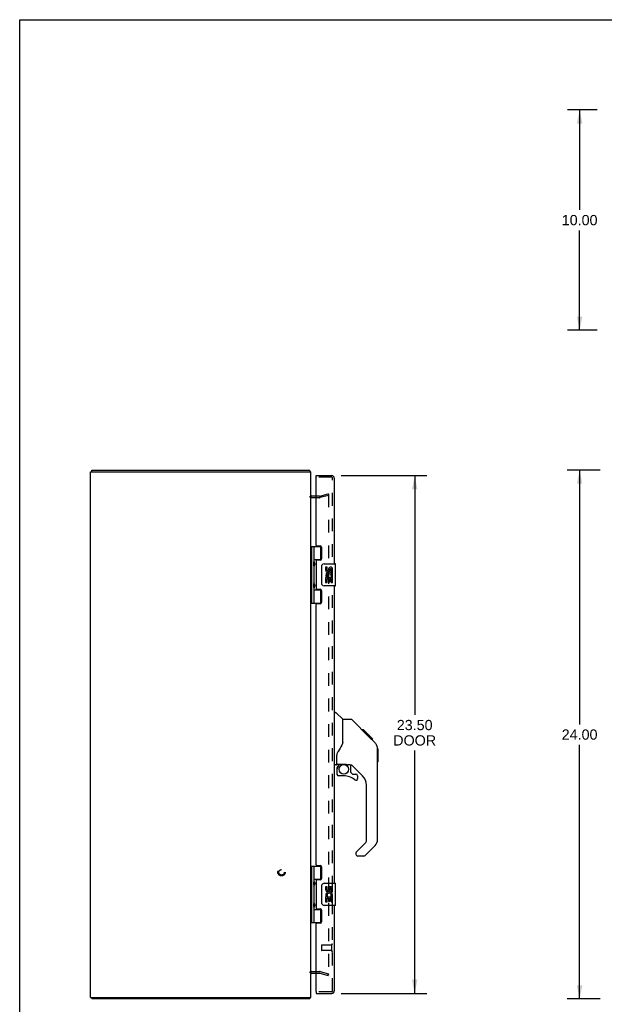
# Model space of a CAD drawing. Header units: inches. Extents: x 0 to 105, y 0 to 68.
# Tile 2 of 6: x 0 to 27, y 23 to 68. Entities that reach past the tile are written whole.
import ezdxf

# ---------------------------------------------------------------- set-up
doc = ezdxf.new("R2010")
doc.units = ezdxf.units.IN
doc.header["$LTSCALE"] = 5.794366
doc.header["$MEASUREMENT"] = 0
doc.linetypes.add('HIDDEN', pattern=[0.2, 0.1, -0.1])
doc.layers.get('0').update_dxf_attribs({"linetype": 'CONTINUOUS'})
for name, color, linetype in [('DEFAULT_2', 8, 'HIDDEN'), ('DIMENSIONS', 7, 'CONTINUOUS'), ('DOOR_ASSEMBLY', 7, 'CONTINUOUS')]:
    doc.layers.add(name, color=color, linetype=linetype)
doc.styles.get("Standard").update_dxf_attribs({"font": 'arial.ttf'})
doc.dimstyles.new('DIMSTYLE_1', dxfattribs={"dimtxt": 0.464789, "dimasz": 0.619718, "dimexe": 0.09, "dimexo": 0.07, "dimgap": 0.0375, "dimtad": 0, "dimtih": 1, "dimtoh": 1, "dimzin": 4, "dimdsep": 46, "dimtxsty": 'Standard', "dimblk": '_FILLED', "dimblk1": '_FILLED', "dimblk2": '_FILLED', "dimcen": 0.09, "dimadec": 3, "dimazin": 1, "dimtfac": 1, "dimtdec": 3, "dimtofl": 0, "dimtmove": 0, "dimatfit": 3, "dimldrblk": '_FILLED', "dimfxl": 0, "dimtolj": 1, "dimtzin": 4, "dimarcsym": 0})

# ---------------------------------------------------------------- blocks, each defined once
blk = doc.blocks.new('_FILLED')
at = {"color": 0, "linetype": 'ByBlock'}
blk.add_solid([(0, 0), (-1, 0.2), (-1, -0.2)], dxfattribs=at)
blk = doc.blocks.new('*D2')
at = {"layer": 'DIMENSIONS', "color": 2, "linetype": 'Continuous'}
for p, q in [((26.359, 47.728), (24.86, 47.728)), ((25.418, 47.728), (25.418, 36.192)), ((25.418, 23.728), (25.418, 35.263)), ((26.359, 23.728), (24.86, 23.728))]:
    blk.add_line(p, q, dxfattribs=at)
at = {"layer": 'DIMENSIONS', "color": 2, "linetype": 'Continuous', "xscale": 0.6197183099, "yscale": 0.6197183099, "zscale": 0.6197183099}
for p, rotation in [((25.418, 47.728), 90), ((25.418, 23.728), 270)]:
    blk.add_blockref('_FILLED', p, dxfattribs=dict(at, rotation=rotation))
at = {"layer": 'DIMENSIONS', "color": 2, "linetype": 'Continuous', "insert": (25.418, 35.96), "char_height": 0.4648, "width": 1.62417, "attachment_point": 2, "line_spacing_factor": 0.9}
blk.add_mtext('24.00', dxfattribs=at)
blk = doc.blocks.new('*D3')
at = {"layer": 'DIMENSIONS', "color": 2, "linetype": 'Continuous'}
for p, q in [((26.216, 64.075), (24.862, 64.075)), ((25.419, 64.075), (25.419, 59.539)), ((25.419, 54.075), (25.419, 58.61)), ((26.216, 54.075), (24.862, 54.075))]:
    blk.add_line(p, q, dxfattribs=at)
at = {"layer": 'DIMENSIONS', "color": 2, "linetype": 'Continuous', "xscale": 0.6197183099, "yscale": 0.6197183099, "zscale": 0.6197183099}
for p, rotation in [((25.419, 64.075), 90), ((25.419, 54.075), 270)]:
    blk.add_blockref('_FILLED', p, dxfattribs=dict(at, rotation=rotation))
at = {"layer": 'DIMENSIONS', "color": 2, "linetype": 'Continuous', "insert": (25.419, 59.307), "char_height": 0.4648, "width": 1.62417, "attachment_point": 2, "line_spacing_factor": 0.9}
blk.add_mtext('10.00', dxfattribs=at)
blk = doc.blocks.new('*D4')
at = {"layer": 'DIMENSIONS', "color": 2, "linetype": 'Continuous'}
for p, q in [((14.597, 47.478), (18.489, 47.478)), ((17.931, 47.478), (17.931, 36.625)), ((17.931, 23.978), (17.931, 34.998)), ((14.597, 23.978), (18.489, 23.978))]:
    blk.add_line(p, q, dxfattribs=at)
at = {"layer": 'DIMENSIONS', "color": 2, "linetype": 'Continuous', "xscale": 0.6197183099, "yscale": 0.6197183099, "zscale": 0.6197183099}
for p, rotation in [((17.931, 47.478), 90), ((17.931, 23.978), 270)]:
    blk.add_blockref('_FILLED', p, dxfattribs=dict(at, rotation=rotation))
at = {"layer": 'DIMENSIONS', "color": 2, "linetype": 'Continuous', "insert": (17.931, 36.393), "char_height": 0.4648, "width": 1.94555, "attachment_point": 2, "line_spacing_factor": 0.9}
blk.add_mtext('23.50\\PDOOR', dxfattribs=at)

msp = doc.modelspace()

# ---------------------------------------------------------------- linework, layer by layer
at = {"color": 7, "linetype": 'Continuous'}
for p, q in [((0, 0), (0, 68.169)), ((0, 68.169), (105.352, 68.169)), ((3.275, 47.653), (3.275, 47.728)), ((3.275, 23.803), (3.275, 23.728)), ((13.149, 23.803), (13.149, 23.728))]:
    msp.add_line(p, q, dxfattribs=at)
at = {"color": 3, "linetype": 'Continuous'}
for p, q in [((3.212, 23.803), (3.212, 47.653)), ((3.212, 47.653), (13.212, 47.653)), ((3.275, 47.728), (13.149, 47.728)), ((13.212, 23.803), (13.212, 47.653)), ((13.455, 46.553), (13.254, 46.553)), ((13.254, 24.903), (13.455, 24.903)), ((3.212, 23.803), (13.212, 23.803)), ((13.149, 23.728), (3.275, 23.728))]:
    msp.add_line(p, q, dxfattribs=at)
for points in [[(13.163, 47.714), (13.162, 47.716), (13.161, 47.718), (13.16, 47.719), (13.159, 47.721), (13.157, 47.723), (13.156, 47.724), (13.155, 47.725), (13.154, 47.726), (13.153, 47.727), (13.152, 47.727), (13.151, 47.727), (13.15, 47.727), (13.149, 47.728)], [(13.174, 47.697), (13.173, 47.698), (13.171, 47.7), (13.17, 47.701), (13.169, 47.703), (13.168, 47.705), (13.166, 47.707), (13.165, 47.709), (13.163, 47.714)], [(13.165, 23.746), (13.163, 23.741), (13.162, 23.739), (13.161, 23.737), (13.16, 23.736), (13.159, 23.734), (13.157, 23.733), (13.156, 23.731), (13.155, 23.73), (13.154, 23.729), (13.153, 23.728), (13.152, 23.728), (13.151, 23.728), (13.15, 23.728), (13.149, 23.728)], [(13.174, 23.758), (13.173, 23.757), (13.171, 23.755), (13.17, 23.754), (13.169, 23.752), (13.168, 23.75), (13.166, 23.748), (13.165, 23.746)]]:
    msp.add_lwpolyline(points, dxfattribs=at)
for centre, radius, start, end in [((13.095, 47.611), 0.117, 21.0402, 47.4431), ((13.254, 46.595), 0.042, 180, 270), ((13.254, 24.861), 0.042, 90, 180), ((13.095, 23.845), 0.117, 312.5569, 338.9598)]:
    msp.add_arc(centre, radius, start, end, dxfattribs=at)
at = {"layer": 'DEFAULT_2', "color": 8, "linetype": 'HIDDEN'}
for p, q in [((13.613, 46.478), (13.254, 46.478)), ((13.613, 46.553), (13.455, 46.553)), ((13.619, 46.553), (14.005, 46.657)), ((14.025, 46.584), (13.638, 46.481)), ((14.005, 46.657), (14.025, 46.584)), ((14.025, 46.63), (14.025, 24.825)), ((13.254, 24.978), (13.613, 24.978)), ((13.455, 24.903), (13.613, 24.903)), ((13.619, 24.902), (14.005, 24.798)), ((13.638, 24.974), (14.025, 24.871)), ((14.005, 24.798), (14.025, 24.871))]:
    msp.add_line(p, q, dxfattribs=at)
for points in [[(14.005, 46.65), (14.004, 46.65), (14.002, 46.65), (14.001, 46.649)], [(14.009, 46.649), (14.007, 46.65), (14.006, 46.65), (14.005, 46.65)], [(14.009, 46.649), (14.011, 46.649), (14.013, 46.648), (14.014, 46.648), (14.016, 46.647), (14.017, 46.646), (14.018, 46.644), (14.02, 46.643), (14.021, 46.642), (14.022, 46.64), (14.023, 46.639), (14.023, 46.637), (14.024, 46.635), (14.024, 46.633), (14.024, 46.632), (14.025, 46.63)], [(14.005, 24.805), (14.004, 24.805), (14.002, 24.805), (14.001, 24.806)], [(14.025, 24.825), (14.024, 24.823), (14.024, 24.822), (14.024, 24.82), (14.023, 24.818), (14.023, 24.816), (14.022, 24.815), (14.021, 24.813), (14.02, 24.812), (14.018, 24.811), (14.017, 24.809), (14.016, 24.808), (14.014, 24.807), (14.013, 24.807), (14.011, 24.806), (14.009, 24.806), (14.007, 24.805), (14.006, 24.805), (14.005, 24.805)]]:
    msp.add_lwpolyline(points, dxfattribs=at)
for radius in [0.164, 0.124]:
    msp.add_circle((11.887, 29.478), radius, dxfattribs=at)
for centre, radius, start, end in [((13.254, 46.595), 0.117, 213.0998, 270), ((13.613, 46.578), 0.025, 270, 285), ((13.613, 46.578), 0.1, 270, 285), ((13.254, 24.861), 0.117, 90, 146.9002), ((13.613, 24.878), 0.1, 75, 90), ((13.613, 24.878), 0.025, 75, 90)]:
    msp.add_arc(centre, radius, start, end, dxfattribs=at)
at = {"layer": 'DOOR_ASSEMBLY', "color": 7, "linetype": 'Continuous'}
for p, q in [((13.455, 47.403), (13.455, 47.478)), ((13.47, 47.403), (13.455, 47.403)), ((13.212, 44.257), (13.696, 44.257)), ((13.251, 44.257), (13.251, 41.698)), ((13.35, 44.257), (13.35, 43.57)), ((13.67, 43.667), (13.67, 44.257)), ((13.35, 43.667), (13.696, 43.667)), ((13.35, 43.369), (13.35, 42.586)), ((13.366, 43.541), (13.366, 43.539)), ((13.366, 43.399), (13.366, 43.539)), ((13.366, 43.399), (13.366, 43.398)), ((13.639, 43.658), (13.639, 43.635)), ((13.639, 43.658), (13.69, 43.658)), ((13.715, 42.578), (13.715, 43.378)), ((13.815, 43.478), (14.325, 43.478)), ((14.34, 42.493), (14.34, 43.463)), ((13.89, 43.323), (13.89, 43.187)), ((13.953, 43.323), (13.89, 43.323)), ((13.953, 43.187), (13.953, 43.323)), ((14.018, 43.25), (14.018, 43.181)), ((14.079, 43.187), (14.079, 43.229)), ((14.134, 42.898), (14.192, 42.873)), ((14.142, 43.093), (14.142, 43.229)), ((14.142, 43.093), (14.202, 43.093)), ((14.202, 43.093), (14.202, 43.249)), ((14.202, 42.909), (14.202, 42.962)), ((13.366, 42.557), (13.366, 42.555)), ((13.366, 42.415), (13.366, 42.555)), ((14.325, 42.478), (13.815, 42.478)), ((13.89, 42.862), (13.89, 42.632)), ((13.908, 42.862), (13.89, 42.862)), ((13.89, 42.632), (13.953, 42.632)), ((13.943, 42.862), (13.97, 42.881)), ((13.943, 42.862), (14.202, 42.862)), ((13.953, 42.632), (13.953, 42.799)), ((13.953, 42.799), (14.018, 42.799)), ((14.018, 42.799), (14.018, 42.663)), ((14.018, 42.663), (14.079, 42.663)), ((14.079, 42.663), (14.079, 42.799)), ((14.079, 42.799), (14.142, 42.799)), ((14.142, 42.632), (14.142, 42.799)), ((14.142, 42.632), (14.202, 42.632)), ((14.202, 42.632), (14.202, 42.862)), ((13.35, 42.385), (13.35, 41.698)), ((13.35, 42.289), (13.696, 42.289)), ((13.366, 42.415), (13.366, 42.414)), ((13.639, 42.32), (13.639, 42.298)), ((13.69, 42.298), (13.639, 42.298)), ((13.67, 41.698), (13.67, 42.289)), ((13.212, 41.698), (13.696, 41.698)), ((14.28, 36.731), (14.342, 36.731)), ((14.668, 36.422), (14.37, 36.72)), ((15.035, 36.416), (14.674, 36.416)), ((14.674, 35.312), (14.674, 36.416)), ((15.855, 35.628), (15.09, 36.393)), ((15.612, 35.939), (15.545, 35.939)), ((15.619, 35.932), (15.552, 35.932)), ((15.629, 35.922), (15.562, 35.922)), ((15.635, 35.915), (15.568, 35.915)), ((15.643, 35.907), (15.576, 35.907)), ((15.663, 35.888), (15.596, 35.888)), ((15.612, 35.939), (15.938, 35.612)), ((15.685, 35.865), (15.619, 35.865)), ((15.709, 35.842), (15.642, 35.842)), ((15.732, 35.818), (15.666, 35.818)), ((15.756, 35.794), (15.69, 35.794)), ((15.78, 35.771), (15.713, 35.771)), ((15.802, 35.748), (15.735, 35.748)), ((15.822, 35.728), (15.756, 35.728)), ((15.84, 35.711), (15.773, 35.711)), ((15.853, 35.698), (15.786, 35.698)), ((15.857, 35.694), (15.79, 35.694)), ((15.859, 35.692), (15.792, 35.692)), ((15.859, 35.691), (15.793, 35.691)), ((15.86, 35.69), (15.793, 35.69)), ((15.863, 35.688), (15.796, 35.688)), ((15.867, 35.684), (15.8, 35.684)), ((15.873, 35.678), (15.806, 35.678)), ((15.828, 35.655), (15.815, 35.668)), ((15.887, 35.664), (15.82, 35.664)), ((15.842, 35.641), (15.828, 35.655)), ((15.902, 35.649), (15.835, 35.649)), ((15.909, 35.641), (15.842, 35.641)), ((15.855, 35.628), (15.842, 35.641)), ((15.916, 35.634), (15.849, 35.634)), ((15.855, 35.628), (16.133, 35.35)), ((15.928, 35.622), (15.861, 35.622)), ((15.934, 35.617), (15.867, 35.617)), ((15.937, 35.614), (15.87, 35.614)), ((15.938, 35.613), (15.872, 35.613)), ((15.939, 35.612), (15.872, 35.612)), ((15.938, 35.612), (15.872, 35.612)), ((16.027, 35.523), (15.939, 35.612)), ((15.956, 35.527), (16.023, 35.527)), ((16.025, 35.526), (15.958, 35.526)), ((16.027, 35.523), (15.961, 35.523)), ((16.154, 35.328), (16.133, 35.35)), ((16.248, 35.095), (16.247, 35.102)), ((16.248, 30.969), (16.248, 35.072)), ((16.26, 35.076), (16.26, 34.49)), ((14.398, 34.389), (14.398, 34.796)), ((14.359, 34.35), (14.28, 34.35)), ((14.398, 34.172), (14.398, 33.934)), ((14.418, 34.391), (14.713, 34.391)), ((14.456, 34.311), (14.535, 34.391)), ((14.462, 34.305), (14.459, 34.308)), ((14.466, 34.302), (14.462, 34.305)), ((14.47, 34.297), (14.466, 34.302)), ((14.986, 34.35), (14.898, 34.35)), ((15.028, 34.018), (15.028, 34.345)), ((15.031, 34.01), (15.103, 33.938)), ((15.564, 33.853), (15.062, 34.355)), ((14.713, 33.856), (14.477, 33.856)), ((15.112, 33.934), (15.264, 33.934)), ((15.343, 33.736), (15.343, 33.856)), ((15.737, 30.884), (15.737, 33.436)), ((15.278, 30.393), (15.714, 30.828)), ((16.133, 30.691), (15.681, 30.239)), ((15.264, 30.359), (15.264, 30.294)), ((15.625, 30.216), (15.343, 30.216)), ((13.212, 29.757), (13.696, 29.757)), ((13.251, 29.757), (13.251, 27.198)), ((13.35, 29.757), (13.35, 29.07)), ((13.67, 29.167), (13.67, 29.757)), ((13.35, 29.167), (13.696, 29.167)), ((13.639, 29.158), (13.69, 29.158)), ((13.639, 29.158), (13.639, 29.135)), ((13.35, 28.869), (13.35, 28.086)), ((13.366, 29.041), (13.366, 29.039)), ((13.366, 29.039), (13.366, 28.899)), ((13.366, 28.898), (13.366, 28.899)), ((13.715, 28.078), (13.715, 28.878)), ((13.815, 28.978), (14.325, 28.978)), ((13.953, 28.823), (13.89, 28.823)), ((13.89, 28.823), (13.89, 28.687)), ((13.953, 28.687), (13.953, 28.823)), ((14.018, 28.75), (14.018, 28.681)), ((14.079, 28.687), (14.079, 28.729)), ((14.142, 28.593), (14.142, 28.729)), ((14.202, 28.593), (14.202, 28.749)), ((14.34, 27.993), (14.34, 28.963)), ((13.908, 28.362), (13.89, 28.362)), ((13.89, 28.362), (13.89, 28.132)), ((13.943, 28.362), (13.97, 28.381)), ((13.943, 28.362), (14.202, 28.362)), ((13.953, 28.299), (14.018, 28.299)), ((13.953, 28.132), (13.953, 28.299)), ((14.018, 28.299), (14.018, 28.163)), ((14.018, 28.163), (14.079, 28.163)), ((14.079, 28.299), (14.142, 28.299)), ((14.079, 28.163), (14.079, 28.299)), ((14.134, 28.398), (14.192, 28.373)), ((14.142, 28.593), (14.202, 28.593)), ((14.142, 28.132), (14.142, 28.299)), ((14.202, 28.409), (14.202, 28.462)), ((14.202, 28.132), (14.202, 28.362)), ((13.35, 27.885), (13.35, 27.198)), ((13.35, 27.789), (13.696, 27.789)), ((13.366, 28.057), (13.366, 28.055)), ((13.366, 28.055), (13.366, 27.915)), ((13.366, 27.914), (13.366, 27.915)), ((13.639, 27.82), (13.639, 27.798)), ((13.69, 27.798), (13.639, 27.798)), ((13.67, 27.198), (13.67, 27.789)), ((14.325, 27.978), (13.815, 27.978)), ((13.89, 28.132), (13.953, 28.132)), ((14.142, 28.132), (14.202, 28.132)), ((13.212, 27.198), (13.696, 27.198)), ((13.455, 24.053), (13.47, 24.053)), ((13.455, 24.053), (13.455, 23.978))]:
    msp.add_line(p, q, dxfattribs=at)
at = {"layer": 'DOOR_ASSEMBLY', "color": 3, "linetype": 'Continuous'}
for p, q in [((13.455, 47.478), (14.163, 47.478)), ((13.455, 44.319), (13.455, 47.388)), ((14.28, 47.361), (14.28, 43.478)), ((13.486, 44.288), (13.642, 44.288)), ((13.705, 44.225), (13.705, 43.698)), ((13.455, 43.604), (13.455, 42.351)), ((13.642, 43.635), (13.486, 43.635)), ((14.28, 42.478), (14.28, 28.978)), ((13.486, 42.32), (13.642, 42.32)), ((13.705, 42.257), (13.705, 41.73)), ((13.455, 29.819), (13.455, 41.636)), ((13.642, 41.667), (13.486, 41.667)), ((13.486, 29.788), (13.642, 29.788)), ((13.705, 29.725), (13.705, 29.198)), ((13.455, 29.104), (13.455, 27.851)), ((13.642, 29.135), (13.486, 29.135)), ((13.486, 27.82), (13.642, 27.82)), ((13.705, 27.757), (13.705, 27.23)), ((14.28, 27.978), (14.28, 24.095)), ((13.455, 24.068), (13.455, 27.136)), ((13.642, 27.167), (13.486, 27.167)), ((13.455, 23.978), (14.163, 23.978))]:
    msp.add_line(p, q, dxfattribs=at)
at = {"layer": 'DOOR_ASSEMBLY', "color": 8, "linetype": 'HIDDEN'}
for p, q in [((14.163, 47.403), (13.47, 47.403)), ((14.205, 24.095), (14.205, 47.361)), ((13.705, 26.167), (13.705, 25.939)), ((14.162, 26.177), (13.715, 26.177)), ((14.162, 25.929), (13.715, 25.929)), ((14.162, 26.195), (14.162, 25.911)), ((14.163, 24.053), (13.47, 24.053))]:
    msp.add_line(p, q, dxfattribs=at)
at = {"layer": 'DOOR_ASSEMBLY', "color": 7, "linetype": 'Continuous'}
for points in [[(13.35, 43.613), (13.351, 43.605), (13.353, 43.595), (13.356, 43.585), (13.36, 43.574), (13.364, 43.562), (13.369, 43.55), (13.374, 43.539), (13.379, 43.527), (13.383, 43.516), (13.387, 43.504), (13.39, 43.493), (13.392, 43.481), (13.392, 43.47), (13.392, 43.458), (13.39, 43.447), (13.387, 43.435), (13.383, 43.423), (13.379, 43.412), (13.374, 43.4), (13.369, 43.389), (13.364, 43.377), (13.36, 43.365), (13.356, 43.354), (13.353, 43.344), (13.351, 43.334), (13.35, 43.326)], [(13.715, 43.378), (13.715, 43.384), (13.716, 43.39), (13.717, 43.396), (13.718, 43.402), (13.72, 43.408), (13.722, 43.414)], [(13.35, 42.629), (13.351, 42.621), (13.353, 42.611), (13.356, 42.601), (13.36, 42.59), (13.364, 42.578), (13.369, 42.566), (13.374, 42.555), (13.379, 42.543), (13.383, 42.532), (13.387, 42.52), (13.39, 42.509), (13.392, 42.497), (13.392, 42.486), (13.392, 42.474), (13.39, 42.463), (13.387, 42.451), (13.383, 42.439), (13.379, 42.428), (13.374, 42.416), (13.369, 42.405), (13.364, 42.393), (13.36, 42.381), (13.356, 42.37), (13.353, 42.36), (13.351, 42.35), (13.35, 42.342)], [(13.722, 42.541), (13.72, 42.547), (13.718, 42.553), (13.717, 42.559), (13.716, 42.565), (13.715, 42.571), (13.715, 42.578)], [(15.09, 36.393), (15.083, 36.4), (15.074, 36.406), (15.065, 36.41), (15.055, 36.414), (15.045, 36.416), (15.035, 36.416)], [(15.815, 35.668), (15.794, 35.69), (15.772, 35.711), (15.751, 35.733), (15.729, 35.755)], [(14.674, 35.374), (14.653, 35.317), (14.622, 35.248), (14.586, 35.177), (14.544, 35.105), (14.497, 35.032), (14.451, 34.966)], [(16.248, 35.072), (16.247, 35.102), (16.242, 35.143), (16.232, 35.184), (16.219, 35.222), (16.201, 35.26), (16.179, 35.295), (16.154, 35.328)], [(14.451, 34.966), (14.44, 34.949), (14.425, 34.921), (14.413, 34.888), (14.404, 34.854), (14.399, 34.82), (14.398, 34.796)], [(14.47, 34.297), (14.46, 34.287), (14.452, 34.276), (14.444, 34.265), (14.437, 34.252), (14.432, 34.24), (14.427, 34.227), (14.423, 34.213), (14.42, 34.2), (14.419, 34.186), (14.418, 34.172)], [(14.459, 34.308), (14.457, 34.31), (14.456, 34.31), (14.456, 34.311), (14.456, 34.311)], [(14.713, 34.391), (14.721, 34.391), (14.74, 34.39), (14.761, 34.387), (14.781, 34.384), (14.8, 34.379), (14.818, 34.374), (14.834, 34.368), (14.848, 34.363), (14.861, 34.359), (14.871, 34.355), (14.88, 34.353), (14.888, 34.351), (14.896, 34.35), (14.898, 34.35)], [(13.35, 29.113), (13.351, 29.105), (13.353, 29.095), (13.356, 29.085), (13.36, 29.074), (13.364, 29.062), (13.369, 29.05), (13.374, 29.039), (13.379, 29.027), (13.383, 29.016), (13.387, 29.004), (13.39, 28.993), (13.392, 28.981), (13.392, 28.97), (13.392, 28.958), (13.39, 28.947), (13.387, 28.935), (13.383, 28.923), (13.379, 28.912), (13.374, 28.9), (13.369, 28.889), (13.364, 28.877), (13.36, 28.865), (13.356, 28.854), (13.353, 28.844), (13.351, 28.834), (13.35, 28.826)], [(13.715, 28.878), (13.715, 28.884), (13.716, 28.89), (13.717, 28.896), (13.718, 28.902), (13.72, 28.908), (13.722, 28.914)], [(13.35, 28.129), (13.351, 28.121), (13.353, 28.111), (13.356, 28.101), (13.36, 28.09), (13.364, 28.078), (13.369, 28.066), (13.374, 28.055), (13.379, 28.043), (13.383, 28.032), (13.387, 28.02), (13.39, 28.009), (13.392, 27.997), (13.392, 27.986), (13.392, 27.974), (13.39, 27.963), (13.387, 27.951), (13.383, 27.939), (13.379, 27.928), (13.374, 27.916), (13.369, 27.905), (13.364, 27.893), (13.36, 27.881), (13.356, 27.87), (13.353, 27.86), (13.351, 27.85), (13.35, 27.842)], [(13.722, 28.041), (13.72, 28.047), (13.718, 28.053), (13.717, 28.059), (13.716, 28.065), (13.715, 28.071), (13.715, 28.078)]]:
    msp.add_lwpolyline(points, dxfattribs=at)
msp.add_circle((14.713, 34.151), 0.217, dxfattribs=at)
at = {"layer": 'DOOR_ASSEMBLY', "color": 3, "linetype": 'Continuous'}
for centre, radius, start, end in [((13.47, 47.388), 0.015, 90, 180), ((14.163, 47.361), 0.117, 0, 90), ((13.486, 44.319), 0.031, 180, 270), ((13.642, 44.225), 0.063, 0, 90), ((13.486, 43.604), 0.031, 90, 180), ((13.642, 43.698), 0.063, 270, 360), ((13.486, 42.351), 0.031, 180, 270), ((13.642, 42.257), 0.063, 0, 90), ((13.486, 41.636), 0.031, 90, 180), ((13.642, 41.73), 0.063, 270, 360), ((13.486, 29.819), 0.031, 180, 270), ((13.642, 29.725), 0.063, 0, 90), ((13.486, 29.104), 0.031, 90, 180), ((13.642, 29.198), 0.063, 270, 360), ((13.486, 27.851), 0.031, 180, 270), ((13.642, 27.757), 0.063, 0, 90), ((13.486, 27.136), 0.031, 90, 180), ((13.642, 27.23), 0.063, 270, 360), ((13.47, 24.068), 0.015, 180, 270), ((14.163, 24.095), 0.117, 270, 360)]:
    msp.add_arc(centre, radius, start, end, dxfattribs=at)
at = {"layer": 'DOOR_ASSEMBLY', "color": 8, "linetype": 'HIDDEN'}
for centre, radius, start, end in [((14.163, 47.361), 0.042, 0, 90), ((13.715, 26.167), 0.01, 90, 180), ((13.715, 25.939), 0.01, 180, 270), ((14.183, 26.195), 0.0215, 0, 180), ((14.183, 25.911), 0.0215, 180, 360), ((14.163, 24.095), 0.042, 270, 360)]:
    msp.add_arc(centre, radius, start, end, dxfattribs=at)
at = {"layer": 'DOOR_ASSEMBLY', "color": 7, "linetype": 'Continuous'}
for centre, radius, start, end in [((13.276, 43.54), 0.09, 0.672, 35.1877), ((13.276, 43.4), 0.09, 324.8123, 359.328), ((13.815, 43.378), 0.1, 90, 158.7946), ((14.325, 43.463), 0.015, 0, 90), ((13.985, 43.187), 0.0943, 180, 360), ((14.044, 42.935), 0.154, 161.4199, 206.1963), ((14.047, 42.936), 0.157, 9.7031, 161.8791), ((13.985, 43.187), 0.0314, 180, 261.2295), ((14.047, 42.936), 0.0943, 336.5966, 215.1122), ((13.984, 43.192), 0.0362, 263.4285, 341.7628), ((14.11, 43.229), 0.0943, 71.7267, 167.4338), ((14.11, 43.229), 0.0314, 0, 180.0485), ((14.11, 43.229), 0.0943, 12.5402, 71.701), ((14.047, 42.936), 0.157, 336.5966, 350.2969), ((13.276, 42.556), 0.09, 0.672, 35.1877), ((13.815, 42.578), 0.1, 201.205, 270), ((14.047, 42.936), 0.157, 205.737, 207.8532), ((14.325, 42.493), 0.015, 270, 360), ((13.276, 42.416), 0.09, 324.8123, 359.328), ((14.342, 36.692), 0.0394, 45, 90), ((14.654, 36.408), 0.0197, 7.5, 45), ((15.815, 35.056), 0.433, 42.2386, 42.7273), ((16.241, 35.076), 0.0197, 0, 69.0585), ((14.418, 34.411), 0.0197, 180, 270), ((16.241, 34.49), 0.0197, 293.607, 360), ((14.359, 34.389), 0.0394, 270, 360), ((14.595, 34.172), 0.197, 135, 180), ((14.986, 34.153), 0.197, 45, 90), ((15.04, 34.018), 0.0118, 180, 225), ((14.477, 33.934), 0.0787, 180, 270), ((14.713, 33.068), 0.787, 50.4788, 90), ((15.112, 33.946), 0.0118, 225, 270), ((15.264, 33.736), 0.0787, 230.4788, 360), ((15.264, 33.856), 0.0787, 0, 90), ((15.146, 33.436), 0.591, 0, 45), ((15.658, 30.884), 0.0787, 315, 360), ((15.855, 30.969), 0.394, 315, 360), ((15.311, 30.359), 0.0472, 135, 180), ((15.343, 30.294), 0.0787, 180, 270), ((15.625, 30.294), 0.0787, 270, 315), ((13.276, 29.04), 0.09, 0.672, 35.1877), ((13.276, 28.9), 0.09, 324.8123, 359.328), ((13.815, 28.878), 0.1, 90, 158.7946), ((13.985, 28.687), 0.0943, 180, 360), ((13.985, 28.687), 0.0314, 180, 261.2295), ((13.984, 28.692), 0.0362, 263.4285, 341.7628), ((14.11, 28.729), 0.0943, 71.7267, 167.4338), ((14.11, 28.729), 0.0314, 0, 180.0485), ((14.11, 28.729), 0.0943, 12.5402, 71.701), ((14.325, 28.963), 0.015, 0, 90), ((14.044, 28.435), 0.154, 161.4199, 206.1963), ((14.047, 28.436), 0.157, 9.7031, 161.8791), ((14.047, 28.436), 0.157, 205.737, 207.8532), ((14.047, 28.436), 0.0943, 336.5966, 215.1122), ((14.047, 28.436), 0.157, 336.5966, 350.2969), ((13.276, 28.056), 0.09, 0.672, 35.1877), ((13.276, 27.916), 0.09, 324.8123, 359.328), ((13.815, 28.078), 0.1, 201.205, 270), ((14.325, 27.993), 0.015, 270, 360)]:
    msp.add_arc(centre, radius, start, end, dxfattribs=at)
for centre in [(13.439, 43.47), (13.439, 42.486), (13.439, 28.97), (13.439, 27.986)]:
    msp.add_ellipse(centre, major_axis=(0, 0.188), ratio=0.5625, start_param=1.007189, end_param=2.134404, dxfattribs=at)

# ---------------------------------------------------------------- dimensions: what is measured, and where the dimension line sits
at = {"layer": 'DIMENSIONS', "color": 2, "linetype": 'Continuous'}
for base, p1, p2, picture, middle in [((25.419, 54.075), (26.286, 64.075), (26.286, 54.075), '*D3', (25.439, 59.072)), ((25.418, 23.728), (26.429, 47.728), (26.429, 23.728), '*D2', (25.412, 35.725))]:
    dim = msp.add_linear_dim(base=base, p1=p1, p2=p2, angle=270, dimstyle='DIMSTYLE_1', dxfattribs=at)
    dim.commit()
    dim.dimension.update_dxf_attribs({"geometry": picture, "text_midpoint": middle, "dimtype": 160})
dim = msp.add_linear_dim(base=(17.931, 47.478), p1=(14.527, 23.978), p2=(14.527, 47.478), angle=90, text='<>\\PDOOR', dimstyle='DIMSTYLE_1', dxfattribs=at)
dim.commit()
dim.dimension.update_dxf_attribs({"geometry": '*D4', "text_midpoint": (17.931, 35.812), "dimtype": 160})

doc.saveas('drawing.dxf')
